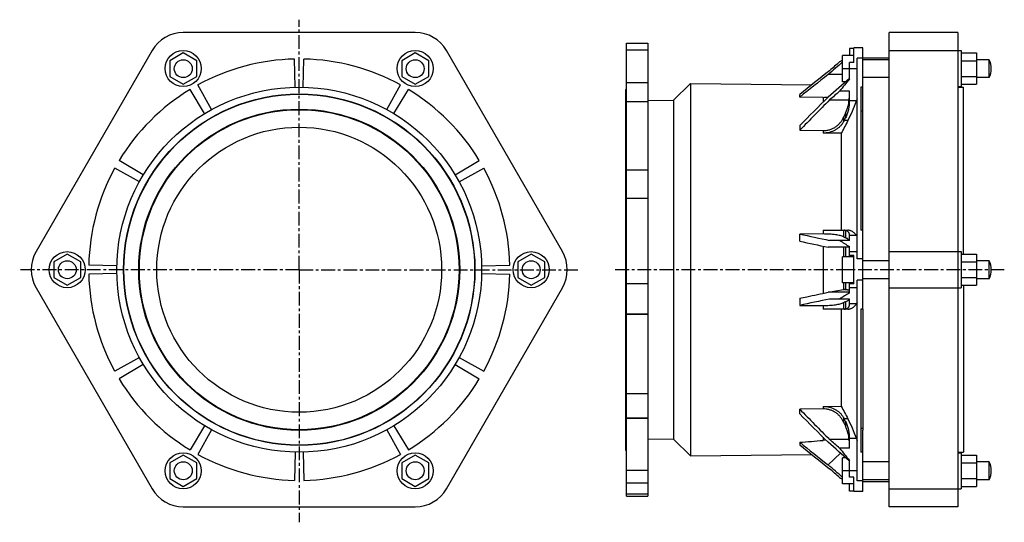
# Model space of a CAD drawing. Header units: millimetres. Extents: x -135 to 740, y -19 to 427.
import ezdxf

# ---------------------------------------------------------------- set-up
doc = ezdxf.new("R2010")
doc.units = ezdxf.units.MM
doc.header["$LTSCALE"] = 32.67
doc.linetypes.add('CENTER', pattern=[0.6, 0.375, -0.075, 0.075, -0.075])
doc.layers.get('0').update_dxf_attribs({"linetype": 'CONTINUOUS'})
for name, color, linetype in [('02___PRT_ALL_AXES', 7, 'CONTINUOUS'), ('AXES', 7, 'CONTINUOUS'), ('ROUNDS', 7, 'CONTINUOUS'), ('SURFS', 7, 'CONTINUOUS')]:
    doc.layers.add(name, color=color, linetype=linetype)

msp = doc.modelspace()

# ---------------------------------------------------------------- linework, layer by layer
at = {"color": 7, "linetype": 'Continuous'}
for p, q in [((216.63, 415.16), (10.58, 415.16)), ((637.55, -5.73), (637.55, 415.16)), ((698.55, 415.16), (637.55, 415.16)), ((698.55, 415.16), (698.55, -5.73)), ((-17.13, 399.16), (-120.16, 220.72)), ((10.58, 397.02), (-1.42, 390.09)), ((22.58, 390.09), (10.58, 397.02)), ((216.63, 397.02), (204.63, 390.09)), ((228.63, 390.09), (216.63, 397.02)), ((347.37, 220.72), (244.34, 399.16)), ((596.22, 371.5), (596.22, 394.66)), ((606.22, 394.66), (596.22, 394.66)), ((637.55, 399.16), (701.55, 399.16)), ((701.55, 399.16), (701.55, 367.16)), ((701.55, 397.02), (715.1, 397.02)), ((715.1, 397.02), (715.1, 369.31)), ((-1.42, 390.09), (-1.42, 376.23)), ((22.58, 376.23), (22.58, 390.09)), ((110.07, 366.68), (109.52, 391.67)), ((117.14, 366.68), (117.68, 391.67)), ((204.63, 390.09), (204.63, 376.23)), ((228.63, 376.23), (228.63, 390.09)), ((609.22, 214.34), (609.22, 392.33)), ((614.22, 392.65), (637.55, 392.65)), ((637.55, 391.03), (614.22, 391.03)), ((701.55, 390.09), (715.1, 390.09)), ((726.22, 391.03), (715.1, 391.03)), ((-1.42, 376.23), (10.58, 369.31)), ((10.58, 369.31), (22.58, 376.23)), ((204.63, 376.23), (216.63, 369.31)), ((216.63, 369.31), (228.63, 376.23)), ((602.22, 383.08), (596.22, 383.08)), ((701.55, 376.23), (715.1, 376.23)), ((35.68, 346.75), (23.66, 368.67)), ((191.52, 346.75), (203.55, 368.67)), ((460.95, 369.96), (460.95, 39.39)), ((598.95, 371.5), (596.22, 371.5)), ((637.55, 375.13), (614.22, 375.13)), ((701.55, 369.31), (715.1, 369.31)), ((726.22, 375.13), (715.1, 375.13)), ((29.56, 343.21), (16.59, 364.59)), ((197.64, 343.21), (210.61, 364.59)), ((403.22, 364.68), (403.22, 44.68)), ((612.22, 366.58), (612.22, 239.68)), ((698.55, 367.16), (701.55, 367.16)), ((698.55, 366.72), (703.55, 366.72)), ((703.55, 218.57), (703.55, 366.72)), ((446.12, 355.14), (446.12, 54.22)), ((614.22, 239.68), (614.22, 347.12)), ((594.96, 325.76), (594.96, 239.68)), ((-24.89, 288.76), (-46.27, 301.73)), ((252.1, 288.76), (273.47, 301.73)), ((-28.43, 282.64), (-50.34, 294.66)), ((255.63, 282.64), (277.55, 294.66)), ((637.55, 220.72), (701.55, 220.72)), ((701.55, 220.72), (701.55, 188.72)), ((-92.45, 218.57), (-104.45, 211.65)), ((-104.45, 211.65), (-104.45, 197.79)), ((-80.45, 211.65), (-92.45, 218.57)), ((-80.45, 197.79), (-80.45, 211.65)), ((319.65, 218.57), (307.65, 211.65)), ((307.65, 211.65), (307.65, 197.79)), ((331.65, 211.65), (319.65, 218.57)), ((331.65, 197.79), (331.65, 211.65)), ((606.22, 216.26), (596.22, 216.26)), ((596.22, 193.1), (596.22, 216.26)), ((701.55, 218.57), (715.1, 218.57)), ((701.55, 211.65), (715.1, 211.65)), ((715.1, 218.57), (715.1, 190.86)), ((-48.36, 208.25), (-73.35, 208.8)), ((-48.36, 201.18), (-73.35, 200.64)), ((275.56, 208.25), (300.56, 208.8)), ((275.56, 201.18), (300.56, 200.64)), ((606.22, 204.68), (596.22, 204.68)), ((-104.45, 197.79), (-92.45, 190.86)), ((-92.45, 190.86), (-80.45, 197.79)), ((307.65, 197.79), (319.65, 190.86)), ((319.65, 190.86), (331.65, 197.79)), ((606.22, 193.1), (596.22, 193.1)), ((609.22, 17.44), (609.22, 195.43)), ((701.55, 197.79), (715.1, 197.79)), ((-120.16, 188.72), (-17.13, 10.27)), ((244.34, 10.27), (347.37, 188.72)), ((637.55, 188.72), (701.55, 188.72)), ((701.55, 190.86), (715.1, 190.86)), ((703.55, 190.86), (703.55, 42.72)), ((594.96, 169.68), (594.96, 83.59)), ((612.22, 169.68), (612.22, 42.78)), ((614.22, 169.68), (614.22, 62.23)), ((-28.43, 126.8), (-50.34, 114.77)), ((255.63, 126.8), (277.55, 114.77)), ((-24.89, 120.68), (-46.27, 107.71)), ((252.1, 120.68), (273.47, 107.71)), ((29.56, 66.22), (16.59, 44.85)), ((35.68, 62.69), (23.66, 40.77)), ((191.52, 62.69), (203.55, 40.77)), ((197.64, 66.22), (210.61, 44.85)), ((423.22, 54.49), (446.12, 54.22)), ((446.12, 54.22), (460.95, 39.39)), ((403.22, 44.68), (404.22, 44.68)), ((10.58, 40.13), (-1.42, 33.2)), ((22.58, 33.2), (10.58, 40.13)), ((110.07, 42.76), (109.52, 17.76)), ((117.14, 42.76), (117.68, 17.76)), ((216.63, 40.13), (204.63, 33.2)), ((228.63, 33.2), (216.63, 40.13)), ((460.95, 39.39), (568.88, 40.58)), ((599.02, 37.85), (596.22, 37.85)), ((596.22, 14.69), (596.22, 37.85)), ((698.55, 42.72), (703.55, 42.72)), ((698.55, 42.27), (701.55, 42.27)), ((701.55, 42.27), (701.55, 10.27)), ((701.55, 40.13), (715.1, 40.13)), ((715.1, 40.13), (715.1, 12.42)), ((-1.42, 33.2), (-1.42, 19.35)), ((22.58, 19.35), (22.58, 33.2)), ((204.63, 33.2), (204.63, 19.35)), ((228.63, 19.35), (228.63, 33.2)), ((602.22, 26.27), (596.22, 26.27)), ((701.55, 33.2), (715.1, 33.2)), ((-1.42, 19.35), (10.58, 12.42)), ((10.58, 12.42), (22.58, 19.35)), ((204.63, 19.35), (216.63, 12.42)), ((216.63, 12.42), (228.63, 19.35)), ((701.55, 19.35), (715.1, 19.35)), ((606.22, 14.69), (596.22, 14.69)), ((614.22, 16.7), (637.55, 16.7)), ((637.55, 10.27), (701.55, 10.27)), ((701.55, 12.42), (715.1, 12.42)), ((10.58, -5.73), (216.63, -5.73)), ((698.55, -5.73), (637.55, -5.73))]:
    msp.add_line(p, q, dxfattribs=at)
for centre, radius in [((10.58, 383.16), 16), ((216.63, 383.16), 16), ((113.6, 204.72), 162), ((113.6, 204.72), 156), ((113.58, 204.68), 155.75), ((113.58, 204.68), 142.5), ((113.58, 204.68), 142), ((113.58, 204.68), 126.5), ((-92.45, 204.72), 16), ((319.65, 204.72), 16), ((10.58, 26.27), 16), ((216.63, 26.27), 16)]:
    msp.add_circle(centre, radius, dxfattribs=at)
for centre, radius, start, end in [((10.58, 383.16), 32, 90, 150), ((216.63, 383.16), 32, 30, 90), ((113.6, 204.72), 187, 91.25, 118.75), ((113.6, 204.72), 187, 61.25, 88.75), ((113.6, 204.72), 187, 121.25, 148.75), ((113.6, 204.72), 187, 31.25, 58.75), ((113.6, 204.72), 187, 151.25, 178.75), ((113.6, 204.72), 187, 1.25, 28.75), ((-92.45, 204.72), 32, 150, 210), ((319.65, 204.72), 32, 330, 30), ((113.6, 204.72), 187, 181.25, 208.75), ((113.6, 204.72), 187, 331.25, 358.75), ((113.6, 204.72), 187, 211.25, 238.75), ((113.6, 204.72), 187, 301.25, 328.75), ((113.6, 204.72), 187, 241.25, 268.75), ((113.6, 204.72), 187, 271.25, 298.75), ((10.58, 26.27), 32, 210, 270), ((216.63, 26.27), 32, 270, 330)]:
    msp.add_arc(centre, radius, start, end, dxfattribs=at)
at = {"layer": '02___PRT_ALL_AXES', "color": 7, "linetype": 'Continuous'}
for p, q in [((726.22, 375.13), (726.22, 391.03)), ((637.55, 212.63), (614.22, 212.63)), ((726.22, 212.63), (715.1, 212.63)), ((726.22, 196.73), (726.22, 212.63)), ((637.55, 196.73), (614.22, 196.73)), ((726.22, 196.73), (715.1, 196.73)), ((637.55, 34.22), (614.22, 34.22)), ((726.22, 34.22), (715.1, 34.22)), ((726.22, 18.32), (726.22, 34.22)), ((637.55, 18.32), (614.22, 18.32)), ((726.22, 18.32), (715.1, 18.32))]:
    msp.add_line(p, q, dxfattribs=at)
for centre in [(10.58, 383.08), (216.58, 383.08), (-92.42, 204.68), (319.58, 204.68), (10.58, 26.27), (216.58, 26.27)]:
    msp.add_circle(centre, 7.95, dxfattribs=at)
for centre in [(711.42, 383.08), (711.42, 204.68), (711.42, 26.27)]:
    msp.add_arc(centre, 16.8, 331.758, 28.242, dxfattribs=at)
at = {"layer": 'AXES', "color": 7, "linetype": 'CENTER'}
for p, q in [((113.58, 204.68), (113.58, 426.56)), ((113.58, 204.68), (-134.69, 204.68)), ((113.58, 204.68), (113.58, -19.47)), ((113.58, 204.68), (361.85, 204.68)), ((739.79, 204.68), (393.54, 204.68))]:
    msp.add_line(p, q, dxfattribs=at)
at = {"layer": 'AXES', "color": 7, "linetype": 'Continuous'}
for p, q in [((404.22, 405.66), (423.22, 405.66)), ((404.22, 15.69), (423.22, 15.69)), ((404.22, 3.69), (423.22, 3.69))]:
    msp.add_line(p, q, dxfattribs=at)
at = {"layer": 'ROUNDS', "color": 7, "linetype": 'Continuous'}
for p, q in [((404.22, 3.69), (404.22, 405.66)), ((423.22, 405.66), (423.22, 3.69)), ((404.22, 399.79), (423.22, 399.79)), ((404.22, 399.75), (423.22, 399.75)), ((423.22, 370.44), (404.22, 370.44)), ((423.22, 370.4), (404.22, 370.4)), ((404.22, 354.02), (423.22, 354.02)), ((404.22, 353.94), (423.22, 353.94)), ((423.22, 293.17), (404.22, 293.17)), ((423.22, 293.1), (404.22, 293.1)), ((404.22, 268.23), (423.22, 268.23)), ((404.22, 268.13), (423.22, 268.13)), ((423.22, 192.2), (404.22, 192.2)), ((423.22, 192.1), (404.22, 192.1)), ((404.22, 165.41), (423.22, 165.41)), ((404.22, 165.33), (423.22, 165.33)), ((423.22, 94.56), (404.22, 94.56)), ((423.22, 94.47), (404.22, 94.47)), ((404.22, 73.12), (423.22, 73.12)), ((404.22, 73.06), (423.22, 73.06)), ((423.22, 26.44), (404.22, 26.44)), ((423.22, 26.37), (404.22, 26.37))]:
    msp.add_line(p, q, dxfattribs=at)
at = {"layer": 'SURFS', "color": 7, "linetype": 'Continuous'}
for p, q in [((602.22, 401.14), (602.22, 394.66)), ((606.22, 401.14), (602.22, 401.14)), ((606.22, 388.64), (606.22, 401.58)), ((614.22, 401.58), (606.22, 401.58)), ((614.22, 347.12), (614.22, 401.58)), ((602.22, 373.94), (602.22, 388.64)), ((606.22, 388.64), (602.22, 388.64)), ((614.22, 392.33), (609.22, 392.33)), ((596.22, 377.8), (583.29, 377.8)), ((609.22, 383.08), (602.22, 383.08)), ((446.12, 355.14), (460.95, 369.96)), ((460.95, 369.96), (568.88, 368.77)), ((403.22, 364.68), (404.22, 364.68)), ((558.08, 357.85), (558.08, 360.05)), ((602.22, 363.12), (593.53, 363.12)), ((602.22, 356.49), (602.22, 363.12)), ((614.22, 366.58), (612.22, 366.58)), ((423.22, 354.86), (446.12, 355.14)), ((578.78, 357.66), (558.08, 357.85)), ((578.78, 357.66), (578.78, 353.31)), ((584.61, 355.33), (602.03, 355.33)), ((608.55, 354.5), (602.19, 354.5)), ((598.84, 343.68), (598.84, 339.46)), ((614.22, 345.51), (612.22, 345.51)), ((558.08, 332.53), (558.08, 328.39)), ((597.12, 339.94), (597.12, 336.13)), ((597.58, 337), (597.12, 336.13)), ((600.89, 337), (597.58, 337)), ((558.08, 328.39), (578.78, 328.15)), ((578.78, 328.15), (578.78, 325.92)), ((594.96, 325.76), (578.78, 325.92)), ((578.78, 236.39), (558.08, 236.34)), ((558.08, 229.99), (558.08, 236.34)), ((578.78, 239.68), (578.78, 236.39)), ((578.78, 239.68), (600.89, 239.68)), ((597.12, 239.68), (597.12, 233.91)), ((598.84, 239.56), (598.84, 233.12)), ((614.22, 239.68), (612.22, 239.68)), ((614.22, 169.68), (614.22, 239.68)), ((602.22, 230.68), (584.61, 230.68)), ((608.55, 234.99), (602.19, 234.99)), ((602.22, 230.68), (602.22, 233.99)), ((578.78, 225.62), (578.78, 183.73)), ((602.22, 224.68), (583.29, 224.68)), ((597.12, 224.68), (597.12, 216.26)), ((598.84, 224.68), (598.84, 216.26)), ((602.22, 216.26), (602.22, 225.26)), ((609.22, 220.7), (602.22, 220.7)), ((606.22, 217.18), (602.22, 217.18)), ((606.22, 192.18), (606.22, 217.18)), ((614.22, 214.34), (609.22, 214.34)), ((597.12, 193.1), (597.12, 187.07)), ((598.84, 193.1), (598.84, 187.47)), ((602.22, 184.09), (602.22, 193.1)), ((614.22, 195.43), (609.22, 195.43)), ((583.29, 184.68), (597.1, 187.07)), ((597.1, 187.07), (597.12, 187.08)), ((606.22, 192.18), (602.22, 192.18)), ((609.22, 188.65), (602.22, 188.65)), ((558.08, 179.36), (558.08, 173.01)), ((602.22, 178.68), (584.61, 178.68)), ((597.12, 175.44), (597.12, 169.68)), ((598.84, 176.23), (598.84, 169.79)), ((602.22, 175.36), (602.22, 178.68)), ((558.08, 173.01), (578.78, 172.96)), ((578.78, 172.96), (578.78, 169.68)), ((600.89, 169.68), (578.78, 169.68)), ((608.55, 174.36), (602.19, 174.36)), ((614.22, 169.68), (612.22, 169.68)), ((578.78, 81.2), (558.08, 80.96)), ((558.08, 76.82), (558.08, 80.96)), ((578.78, 83.43), (594.96, 83.59)), ((578.78, 83.43), (578.78, 81.2)), ((597.12, 73.22), (597.12, 69.41)), ((597.12, 73.22), (597.58, 72.35)), ((600.89, 72.35), (597.58, 72.35)), ((598.84, 69.89), (598.84, 65.67)), ((614.22, 63.84), (612.22, 63.84)), ((614.22, 7.77), (614.22, 62.23)), ((578.78, 56.04), (578.78, 53.2)), ((602.03, 54.03), (584.61, 54.03)), ((608.55, 54.85), (602.19, 54.85)), ((602.22, 46.23), (602.22, 52.86)), ((558.08, 51.51), (558.08, 49.3)), ((602.22, 46.23), (593.53, 46.23)), ((583.29, 31.55), (594.45, 41.83)), ((602.22, 35.06), (602.05, 35.21)), ((602.22, 20.71), (602.22, 35.41)), ((614.22, 42.78), (612.22, 42.78)), ((609.22, 26.27), (602.22, 26.27)), ((606.22, 20.71), (602.22, 20.71)), ((606.22, 7.77), (606.22, 20.71)), ((602.22, 8.21), (602.22, 14.69)), ((614.22, 17.44), (609.22, 17.44)), ((404.22, 5.68), (423.22, 5.68)), ((606.22, 8.21), (602.22, 8.21)), ((614.22, 7.77), (606.22, 7.77))]:
    msp.add_line(p, q, dxfattribs=at)
for centre, radius, start, end in [((1083.77, -388.98), 919.66, 122.01502, 122.21304), ((2649, -2220.61), 3321.41, 128.42862, 129.01528), ((3114.09, -2844.76), 4097.54, 128.14396, 128.59353), ((1542.83, -390.42), 1212.02, 140.90178, 141.55798), ((574.7, 358.56), 27.53, 355.69592, 359.9983), ((3868.87, -2944.97), 4658.69, 134.85059, 135.28956), ((2940.24, -1991.54), 3325.17, 135.10668, 135.75818), ((579, 382.55), 24.89, 269.48716, 280.70741), ((565.42, 359.11), 36.81, 335.2278, 354.10184), ((574.61, 358.57), 27.61, 353.26125, 355.50404), ((574.66, 358.56), 27.57, 355.50469, 355.6961), ((542.72, 356.49), 59.5, 358.0816, 359.99761), ((498.25, 389.49), 112.35, 332.14351, 333.55581), ((1896.03, 6440.16), 6346.46, 257.829685, 258.074622), ((597.58, 232.4), 7.27, 79.99045, 89.99759), ((2205.83, 7986.14), 7929.24, 258.00617, 258.192317), ((1119.98, 1066.63), 987.91, 237.7992, 238.39303), ((587.32, 233.99), 14.9, 0.00679, 3.83373), ((1011.29, 527.21), 497.59, 215.96406, 216.09698), ((1119.98, -657.28), 987.91, 121.60697, 122.2008), ((548.34, 405.83), 224.13, 282.56922, 283.02153), ((1787.83, -5523.88), 5828.11, 101.914486, 102.181207), ((587.32, 175.36), 14.9, 356.16627, 359.99321), ((1011.29, -117.86), 497.59, 143.90302, 144.03594), ((597.58, 176.95), 7.27, 270.00241, 280.00955), ((3137.87, 2595.57), 3602.58, 224.2669, 224.86824), ((3703.78, 3189.63), 4425.5, 224.69887, 225.16097), ((496.54, 18.98), 114.27, 26.45607, 27.84461), ((565.42, 50.24), 36.81, 5.89816, 24.7722), ((580.71, 30.24), 23.04, 87.86015, 94.81158), ((574.61, 50.78), 27.61, 4.49596, 6.73875), ((574.66, 50.79), 27.57, 4.3039, 4.49531), ((542.72, 52.86), 59.5, 0.00239, 1.9184), ((2729.96, 2768.91), 3478.71, 231.36649, 231.89603), ((2486.58, 2427.38), 3061.76, 230.95984, 231.59626), ((1542.83, 799.77), 1212.02, 218.44202, 219.09822), ((1083.77, 798.33), 919.66, 237.78696, 237.98498)]:
    msp.add_arc(centre, radius, start, end, dxfattribs=at)
msp.add_ellipse((656.89, 199.82), major_axis=(852, 86.46), ratio=0.162077, start_param=-1.703462, end_param=-1.679041, dxfattribs=at)
for points in [[(596.22, 389.07), (591.91, 385.31), (587.6, 381.56), (583.29, 377.8)], [(593.53, 389.12), (590.56, 386.52), (587.58, 383.92), (584.61, 381.33)], [(602.22, 374.35), (595.91, 368.84), (589.6, 363.32), (583.29, 357.8)], [(593.53, 363.12), (590.56, 360.52), (587.58, 357.92), (584.61, 355.33)], [(609.22, 356.36), (609, 355.74), (608.77, 355.12), (608.55, 354.5)], [(598.84, 343.68), (598.27, 342.44), (597.69, 341.19), (597.12, 339.94)], [(600.89, 337), (598.91, 333.25), (596.93, 329.51), (594.96, 325.76)], [(597.12, 233.91), (597.69, 233.65), (598.27, 233.38), (598.84, 233.12)], [(598.84, 176.23), (598.27, 175.97), (597.69, 175.7), (597.12, 175.44)], [(594.96, 83.59), (596.93, 79.84), (598.91, 76.1), (600.89, 72.35)], [(597.12, 69.41), (597.69, 68.16), (598.27, 66.91), (598.84, 65.67)], [(593.53, 46.23), (590.56, 48.83), (587.58, 51.43), (584.61, 54.03)], [(608.55, 54.85), (608.77, 54.23), (609, 53.61), (609.22, 52.99)], [(602.05, 35.21), (595.8, 40.66), (589.54, 46.1), (583.29, 51.55)], [(596.22, 20.32), (591.91, 24.06), (587.6, 27.8), (583.29, 31.55)], [(593.53, 20.23), (590.56, 22.83), (587.58, 25.43), (584.61, 28.03)]]:
    msp.add_open_spline(points, degree=3, dxfattribs=at)
for points, knots in [([(602.19, 354.5), (602.15, 353.17), (601.97, 350.53), (601.36, 346.64), (600.36, 342.92), (599.4, 340.58), (598.84, 339.46)], [0, 0, 0, 0, 0.257213, 0.511175, 0.759249, 1, 1, 1, 1]), ([(600.89, 337), (602.33, 339.73), (605.07, 345.49), (607.43, 351.42), (608.55, 354.5)], [0, 0, 0, 0, 0.485534, 1, 1, 1, 1]), ([(578.78, 328.15), (579.75, 328.14), (581.71, 328.27), (584.58, 328.89), (587.31, 329.93), (589.84, 331.35), (592.13, 333.1), (594.13, 335.14), (595.82, 337.43), (596.73, 339.09), (597.12, 339.94)], [0, 0, 0, 0, 0.127267, 0.254241, 0.380653, 0.506298, 0.631054, 0.754888, 0.877836, 1, 1, 1, 1]), ([(597.12, 336.13), (596.71, 335.36), (595.78, 333.88), (594.05, 331.88), (592.01, 330.1), (588.92, 328.09), (584.49, 326.34), (580.69, 325.9), (578.78, 325.92)], [0, 0, 0, 0, 0.117548, 0.237386, 0.359691, 0.48444, 0.739676, 1, 1, 1, 1]), ([(597.12, 233.91), (596.68, 234.11), (595.68, 234.48), (594, 234.95), (592, 235.37), (589.73, 235.73), (587.22, 236.02), (583.54, 236.31), (580.7, 236.39), (578.78, 236.39)], [0, 0, 0, 0, 0.07758, 0.171642, 0.281428, 0.405616, 0.542322, 0.689071, 1, 1, 1, 1]), ([(598.84, 239.56), (599.1, 239.52), (599.59, 239.4), (600.27, 239.1), (600.84, 238.68), (601.31, 238.15), (601.67, 237.51), (601.93, 236.76), (602.11, 235.91), (602.17, 235.3), (602.19, 234.99)], [0, 0, 0, 0, 0.127225, 0.243933, 0.354835, 0.465603, 0.581769, 0.707772, 0.84663, 1, 1, 1, 1]), ([(608.55, 234.99), (608.02, 235.72), (606.92, 237.02), (605.29, 238.32), (603.95, 239.03), (602.95, 239.4), (601.92, 239.63), (601.23, 239.68), (600.89, 239.68)], [0, 0, 0, 0, 0.289889, 0.545795, 0.664186, 0.778134, 0.889445, 1, 1, 1, 1]), ([(602.03, 230.68), (601.92, 230.9), (601.59, 231.37), (600.89, 231.98), (599.95, 232.58), (599.24, 232.94), (598.84, 233.12)], [0, 0, 0, 0, 0.186781, 0.411784, 0.681787, 1, 1, 1, 1]), ([(558.08, 179.36), (560.17, 179.8), (568.57, 181.58), (576.98, 183.35), (583.29, 184.68)], [0, 0, 0, 0, 0.249198, 1, 1, 1, 1]), ([(602.22, 184.79), (600.65, 184.78), (594.33, 184.74), (588.02, 184.7), (583.29, 184.68)], [0, 0, 0, 0, 0.25005, 1, 1, 1, 1]), ([(602.22, 185.97), (602.22, 186.01), (602.21, 186.08), (602.14, 186.18), (602.03, 186.27), (601.82, 186.4), (601.44, 186.54), (600.87, 186.68), (600.14, 186.81), (599.26, 186.92), (598.23, 187.01), (597.49, 187.05), (597.1, 187.07)], [0, 0, 0, 0, 0.019111, 0.040435, 0.066116, 0.097399, 0.179077, 0.288046, 0.424894, 0.589521, 0.781459, 1, 1, 1, 1]), ([(578.78, 172.96), (580.7, 172.96), (583.54, 173.04), (587.22, 173.33), (589.73, 173.62), (592, 173.98), (594, 174.4), (595.68, 174.87), (596.68, 175.24), (597.12, 175.44)], [0, 0, 0, 0, 0.310929, 0.457678, 0.594384, 0.718572, 0.828358, 0.92242, 1, 1, 1, 1]), ([(598.84, 176.23), (599.24, 176.41), (599.95, 176.77), (600.89, 177.37), (601.59, 177.99), (601.92, 178.45), (602.03, 178.68)], [0, 0, 0, 0, 0.318213, 0.588216, 0.813219, 1, 1, 1, 1]), ([(602.19, 174.36), (602.17, 174.05), (602.11, 173.44), (601.93, 172.59), (601.67, 171.84), (601.31, 171.2), (600.84, 170.67), (600.27, 170.25), (599.59, 169.95), (599.1, 169.83), (598.84, 169.79)], [0, 0, 0, 0, 0.15337, 0.292228, 0.418231, 0.534397, 0.645165, 0.756067, 0.872775, 1, 1, 1, 1]), ([(600.89, 169.68), (601.23, 169.68), (601.92, 169.72), (602.95, 169.95), (603.95, 170.32), (605.29, 171.03), (606.92, 172.33), (608.02, 173.64), (608.55, 174.36)], [0, 0, 0, 0, 0.110555, 0.221866, 0.335814, 0.454205, 0.710112, 1, 1, 1, 1]), ([(578.78, 83.43), (580.69, 83.45), (584.49, 83.01), (588.92, 81.26), (592.01, 79.25), (594.05, 77.47), (595.78, 75.47), (596.71, 73.99), (597.12, 73.22)], [0, 0, 0, 0, 0.260324, 0.51556, 0.640309, 0.762614, 0.882452, 1, 1, 1, 1]), ([(597.12, 69.41), (596.73, 70.26), (595.82, 71.92), (594.13, 74.21), (592.13, 76.25), (589.84, 78), (587.31, 79.42), (584.58, 80.46), (581.71, 81.08), (579.75, 81.21), (578.78, 81.2)], [0, 0, 0, 0, 0.122164, 0.245112, 0.368946, 0.493702, 0.619347, 0.745759, 0.872733, 1, 1, 1, 1]), ([(608.55, 54.85), (607.43, 57.93), (605.07, 63.86), (602.33, 69.62), (600.89, 72.35)], [0, 0, 0, 0, 0.514466, 1, 1, 1, 1]), ([(598.84, 69.89), (599.4, 68.77), (600.36, 66.43), (601.36, 62.71), (601.97, 58.82), (602.15, 56.18), (602.19, 54.85)], [0, 0, 0, 0, 0.240751, 0.488825, 0.742787, 1, 1, 1, 1])]:
    msp.add_open_spline(points, degree=3, knots=knots, dxfattribs=at)

doc.saveas('drawing.dxf')
